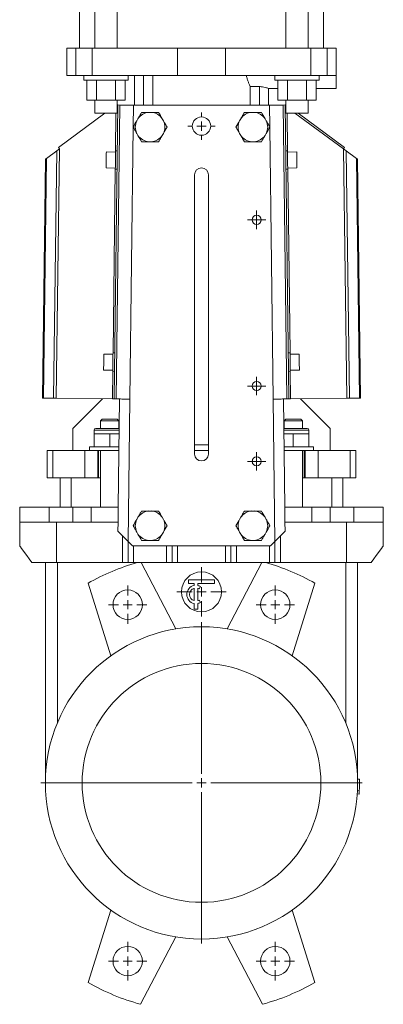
# Model space of a CAD drawing. Header units: millimetres. Extents: x -196 to 447, y 30 to 1574.
# Tile 2 of 4: x -168 to 30, y 331 to 867. Entities that reach past the tile are written whole.
import ezdxf

# ---------------------------------------------------------------- set-up
doc = ezdxf.new("R2010")
doc.units = ezdxf.units.MM

# ---------------------------------------------------------------- blocks, each defined once
blk = doc.blocks.new('SW_CENTERMARKSYMBOL_0')
at = {"color": 0, "linetype": 'Continuous', "lineweight": 0}
for p, q in [((0, 5), (0, 87.5)), ((-5, 0), (-87.5, 0)), ((0, 0), (-2.5, 0)), ((0, 0), (0, 2.5)), ((0, 0), (0, -2.5)), ((0, 0), (2.5, 0)), ((5, 0), (87.5, 0)), ((0, -5), (0, -87.5))]:
    blk.add_line(p, q, dxfattribs=at)
blk = doc.blocks.new('SW_CENTERMARKSYMBOL_1')
at = {"color": 0, "linetype": 'Continuous', "lineweight": 0}
for p, q in [((0, 5), (0, 10.5)), ((-5, 0), (-10.5, 0)), ((0, 0), (-2.5, 0)), ((0, 0), (0, 2.5)), ((0, 0), (0, -2.5)), ((0, 0), (2.5, 0)), ((5, 0), (10.5, 0)), ((0, -5), (0, -10.5))]:
    blk.add_line(p, q, dxfattribs=at)
blk = doc.blocks.new('SW_CENTERMARKSYMBOL_2')
at = {"color": 0, "linetype": 'Continuous', "lineweight": 0}
for p, q in [((0, 5), (0, 10.5)), ((-5, 0), (-10.5, 0)), ((0, 0), (-2.5, 0)), ((0, 0), (0, 2.5)), ((0, 0), (0, -2.5)), ((0, 0), (2.5, 0)), ((5, 0), (10.5, 0)), ((0, -5), (0, -10.5))]:
    blk.add_line(p, q, dxfattribs=at)
blk = doc.blocks.new('SW_CENTERMARKSYMBOL_3')
at = {"color": 0, "linetype": 'Continuous', "lineweight": 0}
for p, q in [((0, 5), (0, 10.5)), ((-5, 0), (-10.5, 0)), ((0, 0), (-2.5, 0)), ((0, 0), (0, 2.5)), ((0, 0), (0, -2.5)), ((0, 0), (2.5, 0)), ((5, 0), (10.5, 0)), ((0, -5), (0, -10.5))]:
    blk.add_line(p, q, dxfattribs=at)
blk = doc.blocks.new('SW_CENTERMARKSYMBOL_4')
at = {"color": 0, "linetype": 'Continuous', "lineweight": 0}
for p, q in [((0, 5), (0, 10.5)), ((-5, 0), (-10.5, 0)), ((0, 0), (-2.5, 0)), ((0, 0), (0, 2.5)), ((0, 0), (0, -2.5)), ((0, 0), (2.5, 0)), ((5, 0), (10.5, 0)), ((0, -5), (0, -10.5))]:
    blk.add_line(p, q, dxfattribs=at)
blk = doc.blocks.new('SW_CENTERMARKSYMBOL_5')
at = {"color": 0, "linetype": 'Continuous', "lineweight": 0}
for p, q in [((0, 5), (0, 13.4)), ((-5, 0), (-13.4, 0)), ((0, 0), (-2.5, 0)), ((0, 0), (0, 2.5)), ((0, 0), (0, -2.5)), ((0, 0), (2.5, 0)), ((5, 0), (13.4, 0)), ((0, -5), (0, -13.4))]:
    blk.add_line(p, q, dxfattribs=at)
blk = doc.blocks.new('SW_CENTERMARKSYMBOL_6')
at = {"color": 0, "linetype": 'Continuous', "lineweight": 0}
for p, q in [((-2.5, 0), (-5, 0)), ((0, 0), (-2.5, 0)), ((0, 2.5), (0, 5)), ((0, 0), (0, 2.5)), ((0, 0), (0, -2.5)), ((0, 0), (2.5, 0)), ((2.5, 0), (5, 0)), ((0, -2.5), (0, -5))]:
    blk.add_line(p, q, dxfattribs=at)
blk = doc.blocks.new('SW_CENTERMARKSYMBOL_7')
at = {"color": 0, "linetype": 'Continuous', "lineweight": 0}
for p, q in [((-2.5, 0), (-5, 0)), ((0, 0), (-2.5, 0)), ((0, 2.5), (0, 5)), ((0, 0), (0, 2.5)), ((0, 0), (0, -2.5)), ((0, 0), (2.5, 0)), ((2.5, 0), (5, 0)), ((0, -2.5), (0, -5))]:
    blk.add_line(p, q, dxfattribs=at)
blk = doc.blocks.new('SW_CENTERMARKSYMBOL_8')
at = {"color": 0, "linetype": 'Continuous', "lineweight": 0}
for p, q in [((-2.5, 0), (-5, 0)), ((0, 0), (-2.5, 0)), ((0, 2.5), (0, 5)), ((0, 0), (0, 2.5)), ((0, 0), (0, -2.5)), ((0, 0), (2.5, 0)), ((2.5, 0), (5, 0)), ((0, -2.5), (0, -5))]:
    blk.add_line(p, q, dxfattribs=at)
blk = doc.blocks.new('SW_CENTERMARKSYMBOL_9')
at = {"color": 0, "linetype": 'Continuous', "lineweight": 0}
for p, q in [((0, 5), (0, 7.5)), ((-5, 0), (-7.5, 0)), ((0, 0), (-2.5, 0)), ((0, 0), (0, 2.5)), ((0, 0), (0, -2.5)), ((0, 0), (2.5, 0)), ((5, 0), (7.5, 0)), ((0, -5), (0, -7.5))]:
    blk.add_line(p, q, dxfattribs=at)

msp = doc.modelspace()

# ---------------------------------------------------------------- linework, layer by layer
at = {"color": 7, "linetype": 'Continuous', "lineweight": 15}
for p, q in [((-135.2, 1037.01), (-135.2, 852.01)), ((-126.7, 1037.01), (-126.7, 852.01)), ((-114.7, 852.01), (-114.7, 1037.01)), ((-22.7, 1037.01), (-22.7, 852.01)), ((-10.7, 852.01), (-10.7, 1037.01)), ((-2.2, 852.01), (-2.2, 1037.01)), ((-141.95, 852.01), (-141.95, 837.01)), ((-141.95, 852.01), (-137.05, 852.01)), ((-137.05, 852.01), (-137.05, 837.01)), ((-137.05, 852.01), (-128.15, 852.01)), ((-128.15, 852.01), (-128.15, 837.01)), ((-128.15, 852.01), (-81.7, 852.01)), ((-81.7, 852.01), (-81.7, 837.01)), ((-81.7, 852.01), (-55.7, 852.01)), ((-55.7, 852.01), (-55.7, 837.01)), ((-55.7, 852.01), (-9.25, 852.01)), ((-9.25, 852.01), (-9.25, 837.01)), ((-9.25, 852.01), (-0.35, 852.01)), ((-0.35, 852.01), (-0.35, 837.01)), ((-0.35, 852.01), (4.55, 852.01)), ((4.55, 852.01), (4.55, 837.01)), ((-141.95, 837.01), (-137.05, 837.01)), ((-137.05, 837.01), (-128.15, 837.01)), ((-132.7, 837.01), (-132.7, 834.51)), ((-128.15, 837.01), (-81.7, 837.01)), ((-108.7, 834.51), (-108.7, 837.01)), ((-105.23, 837.01), (-105.23, 821.01)), ((-95.23, 837.01), (-95.23, 821.01)), ((-81.7, 837.01), (-55.7, 837.01)), ((-55.7, 837.01), (-9.25, 837.01)), ((-28.7, 837.01), (-28.7, 834.51)), ((-9.25, 837.01), (-0.35, 837.01)), ((-4.7, 834.51), (-4.7, 837.01)), ((-0.35, 837.01), (4.55, 837.01)), ((4.55, 837.01), (4.55, 830.01)), ((-108.7, 834.51), (-132.7, 834.51)), ((-131.09, 823.71), (-131.09, 834.51)), ((-125.9, 823.71), (-125.9, 834.51)), ((-115.51, 823.71), (-115.51, 834.51)), ((-110.31, 823.71), (-110.31, 834.51)), ((-42.17, 831.01), (-42.17, 821.01)), ((-37.17, 831.01), (-42.17, 831.01)), ((-4.7, 834.51), (-28.7, 834.51)), ((-27.09, 823.71), (-27.09, 834.51)), ((-21.9, 823.71), (-21.9, 834.51)), ((-11.51, 823.71), (-11.51, 834.51)), ((-6.31, 823.71), (-6.31, 834.51)), ((-32.22, 830.01), (-27.09, 830.01)), ((-32.17, 821.01), (-32.17, 830.03)), ((-6.31, 830.01), (4.55, 830.01)), ((-125.9, 823.71), (-131.09, 823.71)), ((-126.7, 823.71), (-126.7, 816.51)), ((-115.51, 823.71), (-125.9, 823.71)), ((-116.2, 661.04), (-114.2, 821.02)), ((-110.31, 823.71), (-115.51, 823.71)), ((-115.2, 661.02), (-113.2, 821.01)), ((-114.7, 816.51), (-114.7, 823.71)), ((-113.2, 821.01), (-114.2, 821.02)), ((-113.2, 821.01), (-105.7, 821.01)), ((-105.7, 821.01), (-105.85, 809.17)), ((-105.7, 821.01), (-68.7, 821.01)), ((-68.7, 821.01), (-31.7, 821.01)), ((-31.55, 809.17), (-31.7, 821.01)), ((-31.7, 821.01), (-24.2, 821.01)), ((-21.9, 823.71), (-27.09, 823.71)), ((-24.2, 821.01), (-23.2, 821.02)), ((-22.2, 661.02), (-24.2, 821.01)), ((-21.2, 661.04), (-23.2, 821.02)), ((-22.7, 823.71), (-22.7, 816.51)), ((-11.51, 823.71), (-21.9, 823.71)), ((-6.31, 823.71), (-11.51, 823.71)), ((-10.7, 816.51), (-10.7, 823.71)), ((-121.3, 816.51), (-146.6, 797.93)), ((-114.7, 816.51), (-126.7, 816.51)), ((-96.06, 817.01), (-97.34, 817.01)), ((-40.06, 817.01), (-41.34, 817.01)), ((-10.7, 816.51), (-22.7, 816.51)), ((-17.8, 816.51), (8.61, 797.13)), ((-17.8, 816.51), (8.69, 797.07)), ((-16.11, 816.51), (9.2, 797.93)), ((-103.31, 813.57), (-103.95, 812.46)), ((-89.45, 812.46), (-90.09, 813.57)), ((-47.31, 813.57), (-47.95, 812.46)), ((-33.45, 812.46), (-34.09, 813.57)), ((-105.85, 808.86), (-107.7, 660.92)), ((-103.95, 805.56), (-103.31, 804.46)), ((-90.09, 804.46), (-89.45, 805.56)), ((-47.95, 805.56), (-47.31, 804.46)), ((-34.09, 804.46), (-33.45, 805.56)), ((-29.7, 660.92), (-31.55, 808.86)), ((-97.34, 801.01), (-96.06, 801.01)), ((-41.34, 801.01), (-40.06, 801.01)), ((-147.52, 796.02), (-153.07, 791.95)), ((-149.2, 661.45), (-147.52, 796.02)), ((-147.78, 661.43), (-146.09, 797.07)), ((-146.6, 797.93), (-146.01, 797.13)), ((-146.01, 797.13), (-146.09, 797.07)), ((-115.52, 795.4), (-120.52, 795.46)), ((-114.51, 796.03), (-115.51, 796.04)), ((-21.89, 796.04), (-22.89, 796.03)), ((-16.88, 795.46), (-21.88, 795.4)), ((9.2, 797.93), (8.61, 797.13)), ((10.38, 661.43), (8.69, 797.07)), ((11.8, 661.45), (10.11, 796.02)), ((10.11, 796.02), (15.67, 791.95)), ((-153.66, 791.51), (-155.28, 661.52)), ((-154.7, 661.52), (-153.07, 791.95)), ((17.3, 661.52), (15.67, 791.95)), ((17.88, 661.52), (16.26, 791.51)), ((-120.63, 786.74), (-115.63, 786.68)), ((-115.64, 786.04), (-114.64, 786.03)), ((-72.45, 631.01), (-72.45, 783.01)), ((-64.95, 783.01), (-64.95, 631.01)), ((-22.76, 786.03), (-21.76, 786.04)), ((-21.77, 786.68), (-16.77, 786.74)), ((-115.89, 686.03), (-116.89, 686.05)), ((-20.51, 686.05), (-21.51, 686.03)), ((-116.9, 685.41), (-121.9, 685.47)), ((-15.51, 685.47), (-20.51, 685.41)), ((-122.01, 676.75), (-117.01, 676.69)), ((-117.01, 676.05), (-116.01, 676.03)), ((-21.39, 676.03), (-20.39, 676.05)), ((-20.4, 676.69), (-15.4, 676.75)), ((-149.2, 661.45), (-154.7, 661.52)), ((-117.2, 661.05), (-147.78, 661.43)), ((-122.6, 661.12), (-138.7, 645.01)), ((-115.2, 661.02), (-116.2, 661.04)), ((-115.2, 661.01), (-115.2, 661.02)), ((-113.29, 661.01), (-115.2, 661.01)), ((-114.03, 602.01), (-113.29, 660.99)), ((-113.29, 660.99), (-113.29, 661.01)), ((-107.7, 660.92), (-108.67, 583.48)), ((-28.73, 583.48), (-29.7, 660.92)), ((-24.11, 660.99), (-24.11, 661.01)), ((-22.2, 661.01), (-24.11, 661.01)), ((-24.11, 660.99), (-23.37, 602.01)), ((-22.2, 661.02), (-21.2, 661.04)), ((-22.2, 661.02), (-22.2, 661.01)), ((-20.2, 661.05), (10.38, 661.43)), ((1.3, 645.01), (-14.81, 661.12)), ((11.8, 661.45), (17.3, 661.52)), ((-122.7, 650.01), (-123.7, 649.01)), ((-123.7, 649.01), (-123.7, 645.01)), ((-118.7, 649.01), (-123.7, 649.01)), ((-122.7, 650.01), (-118.7, 650.01)), ((-118.7, 650.01), (-114.7, 650.01)), ((-113.7, 649.01), (-118.7, 649.01)), ((-113.7, 649.01), (-114.7, 650.01)), ((-113.7, 645.01), (-113.7, 649.01)), ((-22.7, 650.01), (-23.7, 649.01)), ((-23.7, 649.01), (-23.7, 645.01)), ((-18.7, 649.01), (-23.7, 649.01)), ((-22.7, 650.01), (-18.7, 650.01)), ((-18.7, 650.01), (-14.7, 650.01)), ((-13.7, 649.01), (-18.7, 649.01)), ((-13.7, 649.01), (-14.7, 650.01)), ((-13.7, 645.01), (-13.7, 649.01)), ((-138.7, 633.01), (-138.7, 645.01)), ((-127.2, 644.01), (-127.2, 642.01)), ((-126.2, 645.01), (-118.7, 645.01)), ((-118.7, 645.01), (-113.49, 645.01)), ((-23.91, 645.01), (-18.7, 645.01)), ((-18.7, 645.01), (-11.2, 645.01)), ((-10.2, 642.01), (-10.2, 644.01)), ((1.3, 633.01), (1.3, 645.01)), ((-127.2, 642.01), (-127.2, 635.01)), ((-127.2, 642.01), (-122.95, 642.01)), ((-122.95, 642.01), (-118.7, 642.01)), ((-118.7, 642.01), (-118.7, 635.01)), ((-118.7, 642.01), (-114.45, 642.01)), ((-114.45, 642.01), (-113.53, 642.01)), ((-22.95, 642.01), (-23.87, 642.01)), ((-18.7, 642.01), (-22.95, 642.01)), ((-18.7, 642.01), (-18.7, 635.01)), ((-14.45, 642.01), (-18.7, 642.01)), ((-10.2, 642.01), (-14.45, 642.01)), ((-10.2, 642.01), (-10.2, 635.01)), ((-152.7, 633.01), (-152.7, 618.01)), ((-152.7, 633.01), (-149.73, 633.01)), ((-149.73, 633.01), (-149.73, 618.01)), ((-149.73, 633.01), (-132.2, 633.01)), ((-132.2, 633.01), (-132.2, 618.01)), ((-132.2, 633.01), (-125.2, 633.01)), ((-129.7, 635.01), (-129.7, 633.01)), ((-129.7, 635.01), (-113.62, 635.01)), ((-125.2, 633.01), (-125.2, 618.01)), ((-125.2, 633.01), (-125.11, 633.01)), ((-125.11, 633.01), (-113.7, 633.01)), ((-124.7, 633.01), (-124.7, 618.01)), ((-123.7, 633.01), (-123.7, 602.01)), ((-113.7, 628.21), (-113.7, 633.01)), ((-72.45, 636.01), (-64.95, 636.01)), ((-72.45, 633.01), (-64.95, 633.01)), ((-7.7, 635.01), (-23.79, 635.01)), ((-23.7, 633.01), (-23.7, 628.21)), ((-12.29, 633.01), (-23.7, 633.01)), ((-13.7, 602.01), (-13.7, 633.01)), ((-12.71, 633.01), (-12.71, 618.01)), ((-12.29, 633.01), (-12.2, 633.01)), ((-12.2, 633.01), (-12.2, 618.01)), ((-12.2, 633.01), (-5.2, 633.01)), ((-7.7, 633.01), (-7.7, 635.01)), ((-5.2, 633.01), (-5.2, 618.01)), ((-5.2, 633.01), (12.33, 633.01)), ((12.33, 633.01), (12.33, 618.01)), ((12.33, 633.01), (15.3, 633.01)), ((15.3, 618.01), (15.3, 633.01)), ((-152.7, 618.01), (-149.73, 618.01)), ((-149.73, 618.01), (-132.2, 618.01)), ((-145.7, 618.01), (-145.7, 602.01)), ((-139.7, 618.01), (-139.7, 602.01)), ((-132.2, 618.01), (-125.2, 618.01)), ((-125.2, 618.01), (-124.7, 618.01)), ((-124.7, 618.01), (-123.7, 618.01)), ((-13.7, 618.01), (-12.71, 618.01)), ((-12.71, 618.01), (-12.2, 618.01)), ((-12.2, 618.01), (-5.2, 618.01)), ((-5.2, 618.01), (12.33, 618.01)), ((2.3, 618.01), (2.3, 602.01)), ((8.3, 618.01), (8.3, 602.01)), ((12.33, 618.01), (15.3, 618.01)), ((-167.7, 594.01), (-167.7, 602.01)), ((-167.7, 602.01), (-151.65, 602.01)), ((-151.65, 594.01), (-151.65, 602.01)), ((-151.65, 602.01), (-138.68, 602.01)), ((-138.68, 594.01), (-138.68, 602.01)), ((-138.68, 602.01), (-128.73, 602.01)), ((-128.73, 594.01), (-128.73, 602.01)), ((-128.73, 602.01), (-114.03, 602.01)), ((-114.13, 594.01), (-114.03, 602.01)), ((-23.37, 602.01), (-23.27, 594.01)), ((-23.37, 602.01), (-8.67, 602.01)), ((-8.67, 594.01), (-8.67, 602.01)), ((-8.67, 602.01), (1.28, 602.01)), ((1.28, 594.01), (1.28, 602.01)), ((1.28, 602.01), (14.25, 602.01)), ((14.25, 594.01), (14.25, 602.01)), ((14.25, 602.01), (30.3, 602.01)), ((30.3, 594.01), (30.3, 602.01)), ((-103.31, 596.57), (-103.95, 595.46)), ((-96.06, 600.01), (-97.34, 600.01)), ((-89.45, 595.46), (-90.09, 596.57)), ((-47.31, 596.57), (-47.95, 595.46)), ((-40.06, 600.01), (-41.34, 600.01)), ((-33.45, 595.46), (-34.09, 596.57)), ((-167.7, 594.01), (-151.65, 594.01)), ((-167.7, 581.01), (-167.7, 594.01)), ((-151.65, 594.01), (-138.68, 594.01)), ((-147.7, 572.01), (-147.7, 594.01)), ((-138.68, 594.01), (-128.73, 594.01)), ((-128.73, 594.01), (-114.13, 594.01)), ((-114.19, 589), (-114.13, 594.01)), ((-23.27, 594.01), (-23.21, 589)), ((-23.27, 594.01), (-8.67, 594.01)), ((-8.67, 594.01), (1.28, 594.01)), ((1.28, 594.01), (14.25, 594.01)), ((10.3, 572.01), (10.3, 594.01)), ((14.25, 594.01), (30.3, 594.01)), ((30.3, 581.01), (30.3, 594.01)), ((-103.95, 588.56), (-103.31, 587.46)), ((-90.09, 587.46), (-89.45, 588.56)), ((-47.95, 588.56), (-47.31, 587.46)), ((-34.09, 587.46), (-33.45, 588.56)), ((-108.7, 572.01), (-108.7, 583.51)), ((-106.2, 581.01), (-108.67, 583.48)), ((-106.2, 581.01), (-31.2, 581.01)), ((-105.7, 572.01), (-105.7, 581.01)), ((-97.34, 584.01), (-96.06, 584.01)), ((-87.7, 572.01), (-87.7, 581.01)), ((-84.7, 572.01), (-84.7, 581.01)), ((-52.7, 572.01), (-52.7, 581.01)), ((-49.7, 572.01), (-49.7, 581.01)), ((-41.34, 584.01), (-40.06, 584.01)), ((-31.7, 572.01), (-31.7, 581.01)), ((-28.73, 583.48), (-31.2, 581.01)), ((-28.7, 572.01), (-28.7, 583.51)), ((-147.7, 572.01), (-161.07, 572.01)), ((-153.7, 452.01), (-153.7, 572.01)), ((-111.7, 572.01), (-147.7, 572.01)), ((-147.2, 484.61), (-147.2, 572.01)), ((-108.7, 572.01), (-111.7, 572.01)), ((-105.7, 572.01), (-108.7, 572.01)), ((-87.7, 572.01), (-105.7, 572.01)), ((-82.75, 535.84), (-101.57, 572.01)), ((-84.7, 572.01), (-87.7, 572.01)), ((-81.7, 572.01), (-84.7, 572.01)), ((-55.7, 572.01), (-81.7, 572.01)), ((-52.7, 572.01), (-55.7, 572.01)), ((-54.66, 535.84), (-35.83, 572.01)), ((-49.7, 572.01), (-52.7, 572.01)), ((-31.7, 572.01), (-49.7, 572.01)), ((-28.7, 572.01), (-31.7, 572.01)), ((-25.7, 572.01), (-28.7, 572.01)), ((10.3, 572.01), (-25.7, 572.01)), ((9.8, 484.61), (9.8, 572.01)), ((23.67, 572.01), (10.3, 572.01)), ((16.3, 452.01), (16.3, 572.01)), ((-130.49, 560.67), (-118.05, 521.22)), ((-75.7, 562.56), (-61.7, 562.56)), ((-75.7, 560.56), (-75.7, 562.56)), ((-72.7, 560.56), (-75.7, 560.56)), ((-72.7, 559.46), (-72.7, 560.56)), ((-72.7, 551.21), (-72.7, 557.92)), ((-61.7, 560.56), (-70.7, 560.56)), ((-70.7, 559.46), (-70.7, 560.56)), ((-70.7, 551.21), (-70.7, 557.92)), ((-69.2, 558.89), (-69.95, 557.6)), ((-61.7, 562.56), (-61.7, 560.56)), ((-6.91, 560.67), (-19.35, 521.22)), ((-72.7, 546.56), (-72.7, 549.67)), ((-70.7, 546.56), (-70.7, 549.67)), ((-69.2, 550.23), (-69.95, 551.53)), ((-72.7, 546.56), (-70.7, 546.56)), ((16.28, 454), (17.28, 454.02)), ((16.3, 452), (17.3, 452)), ((16.09, 446.01), (17.08, 445.93)), ((16.2, 448), (17.2, 447.95)), ((-130.49, 343.35), (-118.05, 382.8)), ((-6.91, 343.35), (-19.35, 382.8)), ((-82.75, 368.18), (-101.85, 331.49)), ((-54.66, 368.18), (-35.56, 331.49))]:
    msp.add_line(p, q, dxfattribs=at)
at = {"color": 8, "linetype": 'Continuous', "lineweight": 15}
for p, q in [((-100.23, 837.01), (-100.23, 821.01)), ((-37.17, 831.01), (-37.17, 821.01)), ((-115.51, 796.04), (-115.26, 816.51)), ((-21.89, 796.04), (-22.14, 816.51)), ((-116.89, 686.05), (-115.64, 786.04)), ((-20.51, 686.05), (-21.76, 786.04)), ((-117.2, 661.05), (-117.01, 676.05)), ((-20.2, 661.05), (-20.39, 676.05)), ((-118.7, 644.01), (-127.2, 644.01)), ((-113.5, 644.01), (-118.7, 644.01)), ((-18.7, 644.01), (-23.9, 644.01)), ((-10.2, 644.01), (-18.7, 644.01)), ((-40.86, 628.27), (-40.86, 625.75)), ((-111.7, 572.01), (-111.7, 586.51)), ((-25.7, 572.01), (-25.7, 586.51)), ((-81.7, 572.01), (-81.7, 581.01)), ((-55.7, 572.01), (-55.7, 581.01))]:
    msp.add_line(p, q, dxfattribs=at)
at = {"color": 7, "linetype": 'Continuous', "lineweight": 15, "flags": 128}
for points in [[(-114.2, 821.02), (-114.22, 821.02), (-114.28, 821.02), (-114.37, 821.03), (-114.49, 821.03), (-114.65, 821.03), (-114.7, 821.03)], [(-23.2, 821.02), (-23.18, 821.02), (-23.13, 821.02), (-23.03, 821.03), (-22.91, 821.03), (-22.76, 821.03), (-22.7, 821.03)], [(-146.09, 797.07), (-146.48, 796.78), (-146.86, 796.5), (-147.21, 796.25), (-147.52, 796.02)], [(-120.52, 795.46), (-120.52, 795.28), (-120.53, 794.77), (-120.54, 793.96), (-120.55, 792.91), (-120.57, 791.72), (-120.58, 790.48), (-120.6, 789.29), (-120.61, 788.25), (-120.62, 787.43), (-120.63, 786.92), (-120.63, 786.74)], [(-115.51, 796.04), (-115.52, 795.85), (-115.52, 795.31), (-115.53, 794.45), (-115.55, 793.34), (-115.56, 792.06), (-115.58, 790.7), (-115.6, 789.36), (-115.61, 788.15), (-115.62, 787.16), (-115.63, 786.45), (-115.64, 786.08), (-115.64, 786.04)], [(-21.89, 796.04), (-21.89, 795.85), (-21.88, 795.31), (-21.87, 794.45), (-21.86, 793.34), (-21.84, 792.06), (-21.82, 790.7), (-21.81, 789.36), (-21.79, 788.15), (-21.78, 787.16), (-21.77, 786.45), (-21.76, 786.08), (-21.76, 786.04)], [(-16.88, 795.46), (-16.88, 795.28), (-16.87, 794.77), (-16.86, 793.96), (-16.85, 792.91), (-16.83, 791.72), (-16.82, 790.48), (-16.8, 789.29), (-16.79, 788.25), (-16.78, 787.43), (-16.77, 786.92), (-16.77, 786.74)], [(8.69, 797.07), (9.08, 796.78), (9.46, 796.5), (9.81, 796.25), (10.11, 796.02)], [(-153.07, 791.95), (-153.29, 791.78), (-153.47, 791.65), (-153.59, 791.56), (-153.65, 791.52), (-153.66, 791.51)], [(15.67, 791.95), (15.89, 791.78), (16.07, 791.65), (16.19, 791.56), (16.25, 791.52), (16.26, 791.51)], [(-116.89, 686.05), (-116.89, 685.86), (-116.9, 685.32), (-116.91, 684.46), (-116.92, 683.35), (-116.94, 682.06), (-116.96, 680.71), (-116.97, 679.37), (-116.99, 678.16), (-117, 677.17), (-117.01, 676.46), (-117.01, 676.09), (-117.01, 676.05)], [(-20.51, 686.05), (-20.51, 685.86), (-20.51, 685.32), (-20.49, 684.46), (-20.48, 683.35), (-20.46, 682.06), (-20.45, 680.71), (-20.43, 679.37), (-20.42, 678.16), (-20.4, 677.17), (-20.39, 676.46), (-20.39, 676.09), (-20.39, 676.05)], [(-121.9, 685.47), (-121.9, 685.29), (-121.9, 684.78), (-121.91, 683.96), (-121.93, 682.92), (-121.94, 681.73), (-121.96, 680.49), (-121.97, 679.3), (-121.99, 678.25), (-122, 677.44), (-122, 676.93), (-122.01, 676.75), (-122.01, 676.75)], [(-15.51, 685.47), (-15.5, 685.29), (-15.5, 684.78), (-15.49, 683.96), (-15.47, 682.92), (-15.46, 681.73), (-15.44, 680.49), (-15.43, 679.3), (-15.42, 678.25), (-15.41, 677.44), (-15.4, 676.93), (-15.4, 676.75), (-15.4, 676.75)], [(-154.7, 661.52), (-154.95, 661.52), (-155.13, 661.52), (-155.25, 661.52), (-155.28, 661.52)], [(-147.78, 661.43), (-147.98, 661.43), (-148.17, 661.44), (-148.36, 661.44), (-148.55, 661.44), (-148.73, 661.44), (-148.9, 661.44), (-149.05, 661.45), (-149.2, 661.45)], [(-116.2, 661.04), (-116.22, 661.04), (-116.28, 661.04), (-116.37, 661.04), (-116.49, 661.04), (-116.65, 661.04), (-116.82, 661.04), (-117.01, 661.05), (-117.2, 661.05)], [(-107.7, 660.92), (-108.49, 660.93), (-109.27, 660.94), (-110.03, 660.95), (-110.76, 660.96), (-111.47, 660.96), (-112.12, 660.97), (-112.74, 660.98), (-113.29, 660.99)], [(-24.11, 660.99), (-24.67, 660.98), (-25.28, 660.97), (-25.94, 660.96), (-26.64, 660.96), (-27.37, 660.95), (-28.14, 660.94), (-28.91, 660.93), (-29.7, 660.92)], [(-21.2, 661.04), (-21.18, 661.04), (-21.13, 661.04), (-21.03, 661.04), (-20.91, 661.04), (-20.76, 661.04), (-20.58, 661.04), (-20.4, 661.05), (-20.2, 661.05)], [(10.38, 661.43), (10.58, 661.43), (10.77, 661.44), (10.96, 661.44), (11.15, 661.44), (11.32, 661.44), (11.49, 661.44), (11.65, 661.45), (11.8, 661.45)], [(17.3, 661.52), (17.54, 661.52), (17.73, 661.52), (17.84, 661.52), (17.88, 661.52)], [(-114.19, 589), (-113.04, 587.85), (-111.69, 586.5), (-110.22, 585.03), (-108.67, 583.48)], [(-28.73, 583.48), (-27.19, 585.03), (-25.71, 586.5), (-24.36, 587.85), (-23.21, 589)], [(-167.7, 581.01), (-167.59, 580.86), (-167.26, 580.42), (-166.72, 579.68), (-165.97, 578.66), (-165.02, 577.37), (-163.87, 575.82), (-162.55, 574.02), (-161.07, 572.01)], [(23.67, 572.01), (25.15, 574.02), (26.47, 575.82), (27.61, 577.37), (28.57, 578.66), (29.32, 579.68), (29.86, 580.42), (30.19, 580.86), (30.3, 581.01)]]:
    msp.add_lwpolyline(points, dxfattribs=at)
at = {"color": 7, "linetype": 'Continuous', "lineweight": 15}
for centre, radius in [((-68.7, 809.51), 5), ((-38.7, 758.51), 2.5), ((-38.7, 668.01), 2.5), ((-38.7, 627.01), 2.5), ((-68.7, 556.01), 10.9), ((-108.88, 549.02), 8), ((-28.52, 549.02), 8), ((-68.7, 452.01), 85), ((-68.7, 452.01), 65), ((-108.88, 355), 8), ((-28.52, 355), 8)]:
    msp.add_circle(centre, radius, dxfattribs=at)
for centre, radius, start, end in [((-96.7, 809.01), 8.03, 94.5671, 145.4329), ((-96.7, 809.01), 8.03, 34.5671, 85.4329), ((-40.7, 809.01), 8.03, 94.5671, 145.4329), ((-40.7, 809.01), 8.03, 34.5671, 85.4329), ((-96.7, 809.01), 8.03, 154.5671, 205.4329), ((-96.7, 809.01), 8.03, 334.5671, 25.4329), ((-40.7, 809.01), 8.03, 154.5671, 205.4329), ((-40.7, 809.01), 8.03, 334.5671, 25.4329), ((-96.7, 809.01), 8.03, 214.5671, 265.4329), ((-96.7, 809.01), 8.03, 274.5671, 325.4329), ((-40.7, 809.01), 8.03, 214.5671, 265.4329), ((-40.7, 809.01), 8.03, 274.5671, 325.4329), ((-68.7, 783.01), 3.75, 0, 180), ((-126.2, 644.01), 1, 90, 180), ((-11.2, 644.01), 1, 0, 90), ((-68.7, 631.01), 3.75, 180, 0), ((-96.7, 592.01), 8.03, 154.5671, 205.4329), ((-96.7, 592.01), 8.03, 94.5671, 145.4329), ((-96.7, 592.01), 8.03, 34.5671, 85.4329), ((-96.7, 592.01), 8.03, 334.5671, 25.4329), ((-40.7, 592.01), 8.03, 154.5671, 205.4329), ((-40.7, 592.01), 8.03, 94.5671, 145.4329), ((-40.7, 592.01), 8.03, 34.5671, 85.4329), ((-40.7, 592.01), 8.03, 334.5671, 25.4329), ((-96.7, 592.01), 8.03, 214.5671, 265.4329), ((-96.7, 592.01), 8.03, 274.5671, 325.4329), ((-40.7, 592.01), 8.03, 214.5671, 265.4329), ((-40.7, 592.01), 8.03, 274.5671, 325.4329), ((-68.7, 452.01), 125, 106.2602, 119.623), ((-68.7, 452.01), 125, 60.377, 73.7398), ((-71.7, 554.56), 5, 101.537, 258.463), ((-71.7, 554.56), 3.5, 106.6015, 253.3985), ((-71.7, 554.56), 5, 60, 78.463), ((-71.7, 554.56), 3.5, 60, 73.3985), ((-71.7, 554.56), 3.5, 286.6015, 300), ((-71.7, 554.56), 5, 281.537, 300), ((-68.7, 452.01), 86, 357.297, 359.9933), ((-68.7, 452.01), 86, 359.9933, 1.3414), ((-68.7, 452.01), 86, 355.9489, 357.297), ((-68.7, 452.01), 125, 240.377, 254.623), ((-68.7, 452.01), 125, 285.377, 299.623)]:
    msp.add_arc(centre, radius, start, end, dxfattribs=at)
for points, knots in [([(-44.29, 837.01), (-44.21, 836.68), (-44.12, 836.35), (-43.94, 835.71), (-43.84, 835.4), (-43.56, 834.5), (-43.37, 833.95), (-43.08, 833.19), (-42.99, 832.95), (-42.8, 832.48), (-42.71, 832.26), (-42.46, 831.65), (-42.3, 831.3), (-42.17, 831.01)], [0, 0, 0, 0, 0.125, 0.125, 0.25, 0.25, 0.5, 0.5, 0.625, 0.625, 0.75, 0.75, 1, 1, 1, 1]), ([(-32.22, 830.03), (-32.2, 830.02), (-32.13, 830), (-32.51, 830.14), (-33.34, 830.43), (-34.64, 830.77), (-36, 830.98), (-36.88, 831), (-37.17, 831.01)], [0, 0, 0, 0, 0.051689, 0.25123, 0.453824, 0.668837, 0.888921, 1, 1, 1, 1]), ([(-101.32, 817.01), (-101.64, 816.46), (-101.97, 815.89), (-102.63, 814.74), (-102.97, 814.15), (-103.31, 813.57)], [0, 0, 0, 0, 0.5, 0.5, 1, 1, 1, 1]), ([(-101.32, 817.01), (-100.68, 817.01), (-100.02, 817.01), (-98.69, 817.01), (-98.01, 817.01), (-97.34, 817.01)], [0, 0, 0, 0, 0.5, 0.5, 1, 1, 1, 1]), ([(-96.06, 817.01), (-95.39, 817.01), (-94.72, 817.01), (-93.4, 817.01), (-92.73, 817.01), (-92.08, 817.01)], [0, 0, 0, 0, 0.5, 0.5, 1, 1, 1, 1]), ([(-45.32, 817.01), (-45.64, 816.46), (-45.97, 815.89), (-46.63, 814.74), (-46.97, 814.15), (-47.31, 813.57)], [0, 0, 0, 0, 0.5, 0.5, 1, 1, 1, 1]), ([(-45.32, 817.01), (-44.68, 817.01), (-44.02, 817.01), (-42.69, 817.01), (-42.01, 817.01), (-41.34, 817.01)], [0, 0, 0, 0, 0.5, 0.5, 1, 1, 1, 1]), ([(-40.06, 817.01), (-39.39, 817.01), (-38.72, 817.01), (-37.4, 817.01), (-36.73, 817.01), (-36.08, 817.01)], [0, 0, 0, 0, 0.5, 0.5, 1, 1, 1, 1]), ([(-87.46, 809.01), (-87.78, 809.57), (-88.11, 810.13), (-88.77, 811.28), (-89.11, 811.87), (-89.45, 812.46)], [0, 0, 0, 0, 0.5, 0.5, 1, 1, 1, 1]), ([(-31.46, 809.01), (-31.78, 809.57), (-32.11, 810.13), (-32.77, 811.28), (-33.11, 811.87), (-33.45, 812.46)], [0, 0, 0, 0, 0.5, 0.5, 1, 1, 1, 1]), ([(-105.94, 809.01), (-105.62, 808.45), (-105.29, 807.89), (-104.63, 806.74), (-104.29, 806.15), (-103.95, 805.56)], [0, 0, 0, 0, 0.5, 0.5, 1, 1, 1, 1]), ([(-92.08, 801.01), (-91.76, 801.57), (-91.43, 802.13), (-90.77, 803.28), (-90.43, 803.87), (-90.09, 804.46)], [0, 0, 0, 0, 0.5, 0.5, 1, 1, 1, 1]), ([(-49.94, 809.01), (-49.62, 808.45), (-49.29, 807.89), (-48.63, 806.74), (-48.29, 806.15), (-47.95, 805.56)], [0, 0, 0, 0, 0.5, 0.5, 1, 1, 1, 1]), ([(-36.08, 801.01), (-35.76, 801.57), (-35.43, 802.13), (-34.77, 803.28), (-34.43, 803.87), (-34.09, 804.46)], [0, 0, 0, 0, 0.5, 0.5, 1, 1, 1, 1]), ([(-101.32, 801.01), (-100.68, 801.01), (-100.02, 801.01), (-98.69, 801.01), (-98.01, 801.01), (-97.34, 801.01)], [0, 0, 0, 0, 0.5, 0.5, 1, 1, 1, 1]), ([(-96.06, 801.01), (-95.39, 801.01), (-94.72, 801.01), (-93.4, 801.01), (-92.73, 801.01), (-92.08, 801.01)], [0, 0, 0, 0, 0.5, 0.5, 1, 1, 1, 1]), ([(-45.32, 801.01), (-44.68, 801.01), (-44.02, 801.01), (-42.69, 801.01), (-42.01, 801.01), (-41.34, 801.01)], [0, 0, 0, 0, 0.5, 0.5, 1, 1, 1, 1]), ([(-40.06, 801.01), (-39.39, 801.01), (-38.72, 801.01), (-37.4, 801.01), (-36.73, 801.01), (-36.08, 801.01)], [0, 0, 0, 0, 0.5, 0.5, 1, 1, 1, 1]), ([(-101.32, 600.01), (-101.64, 599.46), (-101.97, 598.89), (-102.63, 597.74), (-102.97, 597.15), (-103.31, 596.57)], [0, 0, 0, 0, 0.5, 0.5, 1, 1, 1, 1]), ([(-101.32, 600.01), (-100.68, 600.01), (-100.02, 600.01), (-98.69, 600.01), (-98.01, 600.01), (-97.34, 600.01)], [0, 0, 0, 0, 0.5, 0.5, 1, 1, 1, 1]), ([(-96.06, 600.01), (-95.39, 600.01), (-94.72, 600.01), (-93.4, 600.01), (-92.73, 600.01), (-92.08, 600.01)], [0, 0, 0, 0, 0.5, 0.5, 1, 1, 1, 1]), ([(-87.46, 592.01), (-87.78, 592.57), (-88.11, 593.13), (-88.77, 594.28), (-89.11, 594.87), (-89.45, 595.46)], [0, 0, 0, 0, 0.5, 0.5, 1, 1, 1, 1]), ([(-45.32, 600.01), (-45.64, 599.46), (-45.97, 598.89), (-46.63, 597.74), (-46.97, 597.15), (-47.31, 596.57)], [0, 0, 0, 0, 0.5, 0.5, 1, 1, 1, 1]), ([(-45.32, 600.01), (-44.68, 600.01), (-44.02, 600.01), (-42.69, 600.01), (-42.01, 600.01), (-41.34, 600.01)], [0, 0, 0, 0, 0.5, 0.5, 1, 1, 1, 1]), ([(-40.06, 600.01), (-39.39, 600.01), (-38.72, 600.01), (-37.4, 600.01), (-36.73, 600.01), (-36.08, 600.01)], [0, 0, 0, 0, 0.5, 0.5, 1, 1, 1, 1]), ([(-31.46, 592.01), (-31.78, 592.57), (-32.11, 593.13), (-32.77, 594.28), (-33.11, 594.87), (-33.45, 595.46)], [0, 0, 0, 0, 0.5, 0.5, 1, 1, 1, 1]), ([(-105.94, 592.01), (-105.62, 591.45), (-105.29, 590.89), (-104.63, 589.74), (-104.29, 589.15), (-103.95, 588.56)], [0, 0, 0, 0, 0.5, 0.5, 1, 1, 1, 1]), ([(-49.94, 592.01), (-49.62, 591.45), (-49.29, 590.89), (-48.63, 589.74), (-48.29, 589.15), (-47.95, 588.56)], [0, 0, 0, 0, 0.5, 0.5, 1, 1, 1, 1]), ([(-92.08, 584.01), (-91.76, 584.57), (-91.43, 585.13), (-90.77, 586.28), (-90.43, 586.87), (-90.09, 587.46)], [0, 0, 0, 0, 0.5, 0.5, 1, 1, 1, 1]), ([(-36.08, 584.01), (-35.76, 584.57), (-35.43, 585.13), (-34.77, 586.28), (-34.43, 586.87), (-34.09, 587.46)], [0, 0, 0, 0, 0.5, 0.5, 1, 1, 1, 1]), ([(-101.32, 584.01), (-100.68, 584.01), (-100.02, 584.01), (-98.69, 584.01), (-98.01, 584.01), (-97.34, 584.01)], [0, 0, 0, 0, 0.5, 0.5, 1, 1, 1, 1]), ([(-96.06, 584.01), (-95.39, 584.01), (-94.72, 584.01), (-93.4, 584.01), (-92.73, 584.01), (-92.08, 584.01)], [0, 0, 0, 0, 0.5, 0.5, 1, 1, 1, 1]), ([(-45.32, 584.01), (-44.68, 584.01), (-44.02, 584.01), (-42.69, 584.01), (-42.01, 584.01), (-41.34, 584.01)], [0, 0, 0, 0, 0.5, 0.5, 1, 1, 1, 1]), ([(-40.06, 584.01), (-39.39, 584.01), (-38.72, 584.01), (-37.4, 584.01), (-36.73, 584.01), (-36.08, 584.01)], [0, 0, 0, 0, 0.5, 0.5, 1, 1, 1, 1])]:
    msp.add_open_spline(points, degree=3, knots=knots, dxfattribs=at)
for points in [[(-90.09, 813.57), (-90.77, 814.74), (-91.43, 815.89), (-92.08, 817.01)], [(-34.09, 813.57), (-34.77, 814.74), (-35.43, 815.89), (-36.08, 817.01)], [(-103.95, 812.46), (-104.63, 811.28), (-105.29, 810.14), (-105.94, 809.01)], [(-47.95, 812.46), (-48.63, 811.28), (-49.29, 810.14), (-49.94, 809.01)], [(-103.31, 804.46), (-102.63, 803.28), (-101.97, 802.14), (-101.32, 801.01)], [(-89.45, 805.56), (-88.77, 806.74), (-88.11, 807.88), (-87.46, 809.01)], [(-47.31, 804.46), (-46.63, 803.28), (-45.97, 802.14), (-45.32, 801.01)], [(-33.45, 805.56), (-32.77, 806.74), (-32.11, 807.88), (-31.46, 809.01)], [(-103.95, 595.46), (-104.63, 594.28), (-105.29, 593.14), (-105.94, 592.01)], [(-90.09, 596.57), (-90.77, 597.74), (-91.43, 598.89), (-92.08, 600.01)], [(-47.95, 595.46), (-48.63, 594.28), (-49.29, 593.14), (-49.94, 592.01)], [(-34.09, 596.57), (-34.77, 597.74), (-35.43, 598.89), (-36.08, 600.01)], [(-89.45, 588.56), (-88.77, 589.74), (-88.11, 590.88), (-87.46, 592.01)], [(-33.45, 588.56), (-32.77, 589.74), (-32.11, 590.88), (-31.46, 592.01)], [(-103.31, 587.46), (-102.63, 586.28), (-101.97, 585.14), (-101.32, 584.01)], [(-47.31, 587.46), (-46.63, 586.28), (-45.97, 585.14), (-45.32, 584.01)]]:
    msp.add_open_spline(points, degree=3, dxfattribs=at)

# ---------------------------------------------------------------- block references
at = {"color": 7, "linetype": 'Continuous', "lineweight": 0}
for name, p in [('SW_CENTERMARKSYMBOL_9', (-68.7, 809.51)), ('SW_CENTERMARKSYMBOL_6', (-38.7, 758.51)), ('SW_CENTERMARKSYMBOL_7', (-38.7, 668.01)), ('SW_CENTERMARKSYMBOL_8', (-38.7, 627.01)), ('SW_CENTERMARKSYMBOL_5', (-68.7, 556.01)), ('SW_CENTERMARKSYMBOL_1', (-108.88, 549.02)), ('SW_CENTERMARKSYMBOL_2', (-28.52, 549.02)), ('SW_CENTERMARKSYMBOL_0', (-68.7, 452.01)), ('SW_CENTERMARKSYMBOL_3', (-108.88, 355)), ('SW_CENTERMARKSYMBOL_4', (-28.52, 355))]:
    msp.add_blockref(name, p, dxfattribs=at)

doc.saveas('drawing.dxf')
